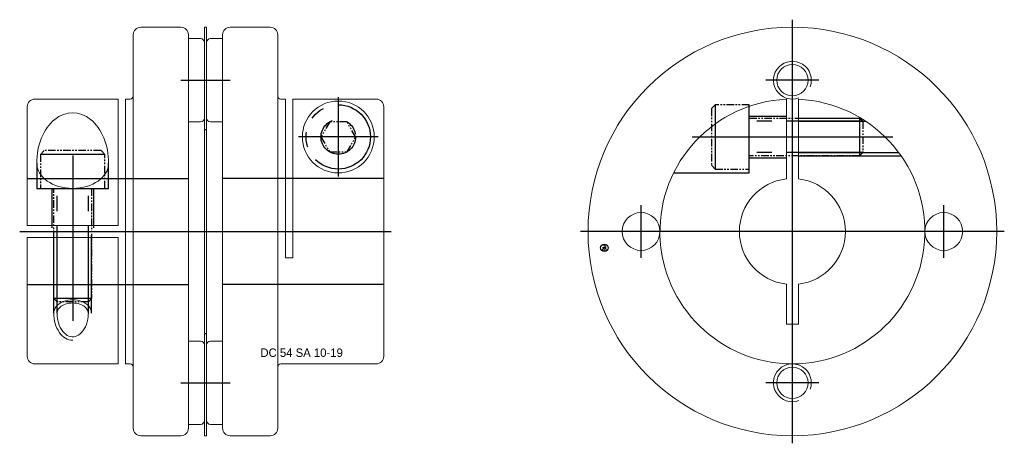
# Model space of a CAD drawing. Extents: x -22 to 108, y -28 to 28.
import ezdxf
from ezdxf.enums import TextEntityAlignment as Align

# ---------------------------------------------------------------- set-up
doc = ezdxf.new("R2010")
doc.units = 0
doc.header["$LTSCALE"] = 8
for name, pattern in [('CENTER', [50.8, 31.75, -6.35, 6.35, -6.35]), ('HIDDEN', [9.525, 6.35, -3.175]), ('PHANTOM', [2.5, 1.25, -0.25, 0.25, -0.25, 0.25, -0.25])]:
    doc.linetypes.add(name, pattern=pattern)
doc.layers.get('0').update_dxf_attribs({"linetype": 'CONTINUOUS', "lineweight": 18})
for name, color, linetype in [('BOM', 6, 'CONTINUOUS'), ('CENTER', 1, 'CENTER'), ('HIDDEN', 2, 'HIDDEN'), ('PHANTOM', 6, 'PHANTOM')]:
    doc.layers.add(name, color=color, linetype=linetype)
doc.layers.add('THIN', color=3, linetype='CONTINUOUS', lineweight=5)
doc.styles.add('ADESK1', font='romans')

# ---------------------------------------------------------------- blocks, each defined once
blk = doc.blocks.new('MCLBM2')
blk.add_circle((0, 0), 0.5)
at = {"style": 'ADESK1'}
blk.add_text('BM', height=0.5, dxfattribs=at).set_placement((0, 0), align=Align.MIDDLE)
at = {"style": 'ADESK1', "flags": 1}
for tag, p in [('NAME', (0, -1)), ('SPEC', (0, -3)), ('ENAME', (0, -2)), ('MATERIAL', (0, -4)), ('QTY', (0, -5)), ('WEIGHT', (0, -6)), ('PRICE', (0, -7)), ('REMARK', (0, -8)), ('USER1', (0, -9)), ('USER2', (0, -10)), ('USER3', (0, -11)), ('USER4', (0, -12)), ('USER5', (0, -13)), ('USER6', (0, -14))]:
    blk.add_attdef(tag, p, '', height=0.5, dxfattribs=at)

msp = doc.modelspace()

# ---------------------------------------------------------------- linework, layer by layer
for p, q in [((-1, 27), (-6.3, 27)), ((2.1, 27), (2.4, 27)), ((2.1, -27), (2.1, 27)), ((2.4, 27), (2.4, -27)), ((10.8, 27), (5.5, 27)), ((-7.3, 26), (-7.3, -26)), ((0, 26), (0, -26)), ((0, 25.5), (1.6, 25.5)), ((0, 14.5), (0, 25.5)), ((2.1, 25), (2.1, 15)), ((4.5, 26), (4.5, -26)), ((11.8, -26), (11.8, 26)), ((-20.3, 17.5), (-9.3, 17.5)), ((-9.3, 17.5), (-9.3, 0.8)), ((-8.3, 17.5), (-8.3, -17.5)), ((-8.3, 17.5), (-7.7, 17.5)), ((12.8, 17.5), (12.2, 17.5)), ((12.8, -3.5), (12.8, 17.5)), ((24.8, 17.5), (13.8, 17.5)), ((13.8, 17.5), (13.8, -3.5)), ((79, 17.48), (79, 6.95)), ((80.6, 6.95), (80.6, 17.48)), ((-21.3, 16.5), (-21.3, 0.8)), ((25.8, -16.5), (25.8, 16.5)), ((1.6, 14.5), (0, 14.5)), ((-21.3, 0.8), (-9.3, 0.8)), ((-21.3, -0.8), (-9.3, -0.8)), ((-21.3, -16.5), (-21.3, -0.8)), ((-9.3, -17.5), (-9.3, -0.8)), ((13.8, -3.5), (12.8, -3.5)), ((2.4, -25), (2.4, -15)), ((2.9, -14.5), (4.5, -14.5)), ((4.5, -14.5), (4.5, -25.5)), ((-20.3, -17.5), (-9.3, -17.5)), ((-8.3, -17.5), (-7.7, -17.5)), ((12.2, -17.5), (24.8, -17.5)), ((4.5, -25.5), (2.9, -25.5)), ((-1, -27), (-6.3, -27)), ((2.4, -27), (2.1, -27)), ((5.5, -27), (10.8, -27))]:
    msp.add_line(p, q)
at = {"extrusion": (1.22461e-16, -2.99932e-32, -1)}
for p, q in [((2.4, 25), (2.4, 15)), ((4.5, 25.5), (2.9, 25.5)), ((4.5, 14.5), (4.5, 25.5)), ((2.9, 14.5), (4.5, 14.5))]:
    msp.add_line(p, q, dxfattribs=at)
at = {"extrusion": (-2.99932e-32, -1.22461e-16, -1)}
for p, q in [((1.6, -14.5), (0, -14.5)), ((0, -14.5), (0, -25.5)), ((2.1, -25), (2.1, -15)), ((0, -25.5), (1.6, -25.5))]:
    msp.add_line(p, q, dxfattribs=at)
msp.add_lwpolyline([(79, -6.95), (79, -12.25), (80.6, -12.25), (80.6, -6.95)])
for centre, radius in [((79.8, 0), 27), ((79.8, 20), 2.07), ((19.8, 12.5), 4.75), ((59.8, 0), 2.5), ((99.8, 0), 2.5), ((79.8, -20), 2.07)]:
    msp.add_circle(centre, radius)
for centre, radius, start, end in [((-6.3, 26), 1, 90, 180), ((-1, 26), 1, 0, 90), ((5.5, 26), 1, 90, 180), ((10.8, 26), 1, 0, 90), ((1.6, 25), 0.5, 0, 90), ((-20.3, 16.5), 1, 90, 180), ((-7.7, 17.9), 0.4, 270, 0), ((12.2, 17.9), 0.4, 180, 270), ((24.8, 16.5), 1, 0, 90), ((79.8, 0), 17.5, 92.6201, 87.3799), ((1.6, 15), 0.5, 270, 0), ((79.8, 0), 7, 96.5624, 263.4376), ((79.8, 0), 7, 276.5624, 83.4376), ((2.9, -15), 0.5, 90, 180), ((-20.3, -16.5), 1, 180, 270), ((24.8, -16.5), 1, 270, 0), ((-7.7, -17.9), 0.4, 0, 90), ((12.2, -17.9), 0.4, 90, 180), ((-6.3, -26), 1, 180, 270), ((-1, -26), 1, 270, 0), ((2.9, -25), 0.5, 180, 270), ((5.5, -26), 1, 180, 270), ((10.8, -26), 1, 270, 0)]:
    msp.add_arc(centre, radius, start, end)
at = {"extrusion": (1.22461e-16, -2.99932e-32, -1)}
for centre, start, end in [((-2.9, 25), 0, 90), ((-2.9, 15), 270, 0)]:
    msp.add_arc(centre, 0.5, start, end, dxfattribs=at)
at = {"extrusion": (-2.99932e-32, -1.22461e-16, -1)}
for centre, start, end in [((-1.6, -15), 90, 180), ((-1.6, -25), 180, 270)]:
    msp.add_arc(centre, 0.5, start, end, dxfattribs=at)
at = {"ltscale": 0.1}
for major_axis, ratio, start_param, end_param in [((0, 6.66), 0.713187, 4.712389, 7.853982), ((4.75, 0), 0.701078, 3.141593, 6.283185)]:
    msp.add_ellipse((-15.3, 9.03), major_axis=major_axis, ratio=ratio, start_param=start_param, end_param=end_param, dxfattribs=at)
for points, knots in [([(-13.23, -10.8), (-13.23, -10.62), (-13.29, -10.44), (-13.53, -10.09), (-13.71, -9.92), (-14.2, -9.64), (-14.5, -9.54), (-15.13, -9.43), (-15.47, -9.43), (-16.11, -9.54), (-16.4, -9.64), (-16.89, -9.92), (-17.08, -10.09), (-17.31, -10.44), (-17.37, -10.62), (-17.37, -10.8)], [0, 0, 0, 0, 0.448997, 0.448997, 0.897993, 0.897993, 1.34699, 1.34699, 1.795986, 1.795986, 2.244983, 2.244983, 2.693979, 2.693979, 3.141593, 3.141593, 3.141593, 3.141593]), ([(-17.37, -10.8), (-17.37, -11.1), (-17.34, -11.41), (-17.18, -12.18), (-17.01, -12.61), (-16.56, -13.31), (-16.29, -13.57), (-15.73, -13.89), (-15.44, -13.95), (-14.87, -13.89), (-14.59, -13.77), (-14.05, -13.32), (-13.8, -12.99), (-13.43, -12.19), (-13.3, -11.72), (-13.24, -11.09), (-13.23, -10.94), (-13.23, -10.8)], [1.570796, 1.570796, 1.570796, 1.570796, 1.854146, 1.854146, 2.308245, 2.308245, 2.762344, 2.762344, 3.216444, 3.216444, 3.670543, 3.670543, 4.124642, 4.124642, 4.578741, 4.578741, 4.712389, 4.712389, 4.712389, 4.712389])]:
    msp.add_open_spline(points, degree=3, knots=knots, dxfattribs=at)
at = {"layer": 'CENTER'}
for p, q in [((79.8, -28), (79.8, 28)), ((79.8, 16.5), (79.8, 23.5)), ((-1, 20), (5.5, 20)), ((83.3, 20), (76.3, 20)), ((19.8, 17.75), (19.8, 7.25)), ((25.05, 12.5), (14.55, 12.5)), ((66.55, 12.5), (93.05, 12.5)), ((-15.3, 10.03), (-15.3, -11.8)), ((59.8, -3.5), (59.8, 3.5)), ((99.8, -3.5), (99.8, 3.5)), ((-22.3, 0), (26.8, 0)), ((107.8, 0), (51.8, 0)), ((63.3, 0), (56.3, 0)), ((103.3, 0), (96.3, 0)), ((79.8, -23.5), (79.8, -16.5)), ((83.3, -20), (76.3, -20))]:
    msp.add_line(p, q, dxfattribs=at)
at = {"layer": 'CENTER', "extrusion": (-2.99932e-32, -1.22461e-16, -1)}
msp.add_line((-1, -20), (5.5, -20), dxfattribs=at)
at = {"layer": 'HIDDEN'}
for p, q in [((74.1, 15.25), (79, 15.25)), ((80.6, 15), (88.81, 15)), ((80.6, 14.57), (89.5, 14.57)), ((2.1, 13.5), (2.4, 13.5)), ((80.6, 10.43), (93.85, 10.43)), ((74.1, 9.75), (79, 9.75)), ((80.6, 10), (94.16, 10)), ((-20.05, 9.03), (-20.05, 5.7)), ((-10.55, 5.7), (-10.55, 9.03)), ((-21.3, 7), (0, 7)), ((25.8, 7), (4.5, 7)), ((-20.05, 5.7), (-10.55, 5.7)), ((-18.05, 5.7), (-18.05, 0.5)), ((-12.55, 5.7), (-12.55, 0.5)), ((-17.8, -10.8), (-17.8, -0.5)), ((-17.37, -10.8), (-17.37, -0.5)), ((-13.23, -10.8), (-13.23, -0.5)), ((-12.8, -10.8), (-12.8, -0.5))]:
    msp.add_line(p, q, dxfattribs=at)
at = {"layer": 'HIDDEN', "extrusion": (-2.99932e-32, -1.22461e-16, -1)}
for p, q in [((-21.3, -7), (0, -7)), ((25.8, -7), (4.5, -7)), ((2.1, -13.5), (2.4, -13.5))]:
    msp.add_line(p, q, dxfattribs=at)
at = {"layer": 'HIDDEN'}
msp.add_lwpolyline([(64.11, 7.75), (74.1, 7.75), (74.1, 16.55)], dxfattribs=at)
at = {"layer": 'PHANTOM'}
for p, q in [((69.6, 16.75), (69.6, 8.25)), ((89.1, 14.57), (74.1, 14.57)), ((88.67, 15), (88.67, 10)), ((89.1, 10.43), (74.1, 10.43)), ((-11.05, 10.2), (-19.55, 10.2)), ((-17.37, -9.3), (-17.37, 5.7)), ((-13.23, -9.3), (-13.23, 5.7)), ((-12.8, -8.87), (-17.8, -8.87))]:
    msp.add_line(p, q, dxfattribs=at)
at = {"layer": 'PHANTOM', "ltscale": 0.1}
for points in [[(74.1, 16.75), (69.6, 16.75), (69.1, 16.25), (69.1, 8.75), (69.6, 8.25), (74.1, 8.25)], [(22.09, 12.5), (20.95, 14.48), (18.66, 14.48), (17.51, 12.5), (18.66, 10.52), (20.95, 10.52)], [(-11.05, 5.7), (-11.05, 10.2), (-11.55, 10.7), (-19.05, 10.7), (-19.55, 10.2), (-19.55, 5.7)]]:
    msp.add_lwpolyline(points, close=True, dxfattribs=at)
for points in [[(74.1, 15), (88.67, 15), (89.1, 14.57), (89.1, 10.43), (88.67, 10), (74.1, 10)], [(-12.8, 5.7), (-12.8, -8.87), (-13.23, -9.3), (-17.37, -9.3), (-17.8, -8.87), (-17.8, 5.7)]]:
    msp.add_lwpolyline(points, dxfattribs=at)
at = {"layer": 'PHANTOM'}
for radius in [4.25, 2.29]:
    msp.add_circle((19.8, 12.5), radius, dxfattribs=at)
at = {"layer": 'THIN'}
for centre in [(79.8, 20), (79.8, -20)]:
    msp.add_arc(centre, 2.5, 340, 290, dxfattribs=at)
at = {"layer": 'THIN', "ltscale": 0.1}
for major_axis, ratio, start_param in [((2.5, 0), 0.713004, 0), ((0, 3.57), 0.701259, 1.570796)]:
    msp.add_ellipse((-15.3, -10.8), major_axis=major_axis, ratio=ratio, start_param=start_param, end_param=3.141593, dxfattribs=at)

# ---------------------------------------------------------------- block references
at = {"layer": 'BOM', "rotation": 90}
msp.add_blockref('MCLBM2', (54.96, -2.16), dxfattribs=at)

# ---------------------------------------------------------------- texts
at = {"ltscale": 0.6, "insert": (9.5, -15.46), "char_height": 1.1197, "attachment_point": 1}
msp.add_mtext('DC 54 SA 10-19', dxfattribs=at)

doc.saveas('drawing.dxf')
